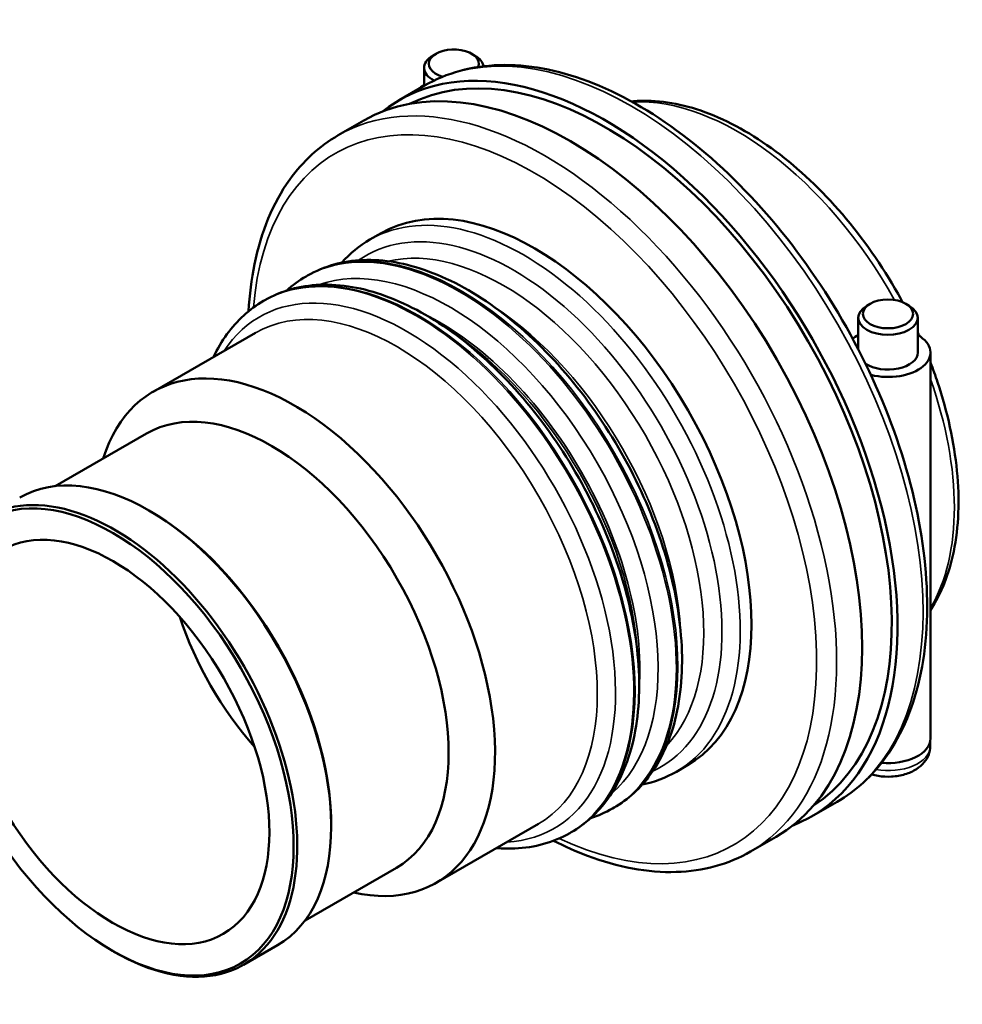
# Model space of a CAD drawing. Header units: millimetres. Extents: x -156 to 1153, y -170 to 912.
# Tile 8 of 8: x 834 to 1153, y 573 to 906. Entities that reach past the tile are written whole.
import ezdxf

# ---------------------------------------------------------------- set-up
doc = ezdxf.new("R2010")
doc.units = ezdxf.units.MM
doc.layers.add('Visible (ISO)', color=7, linetype='Continuous', lineweight=50)
doc.layers.add('Visible Narrow (ISO)', color=7, linetype='Continuous', lineweight=35)

msp = doc.modelspace()

# ---------------------------------------------------------------- linework, layer by layer
at = {"layer": 'Visible (ISO)'}
for p, q in [((974.664, 894.707), (973.528, 894.048)), ((986.703, 894.707), (987.838, 894.048)), ((970.603, 889.96), (970.603, 883.836)), ((962.155, 878.97), (970.781, 883.938)), ((941.507, 867.08), (950.134, 872.048)), ((952.26, 831.73), (956.078, 833.929)), ((930.622, 819.27), (931.142, 819.569)), ((916.197, 810.963), (916.622, 811.207)), ((1121.742, 810.011), (1120.606, 809.352)), ((1133.781, 810.011), (1134.917, 809.352)), ((1117.682, 794.596), (1117.682, 805.263)), ((1137.842, 793.49), (1137.842, 805.263)), ((878.842, 780.22), (913.496, 800.176)), ((1142.162, 662.683), (1142.162, 793.49)), ((845.552, 748.212), (876.527, 766.049)), ((878.107, 739.563), (877.491, 739.921)), ((1142.062, 661.707), (1142.062, 660.066)), ((1056.059, 651.481), (1059.877, 653.679)), ((1101.884, 636.327), (1110.51, 641.295)), ((1034.421, 639.02), (1034.94, 639.319)), ((974.656, 613.836), (1009.311, 633.792)), ((939.123, 633.607), (939.123, 632.894)), ((1019.996, 630.714), (1020.42, 630.958)), ((1081.236, 624.437), (1089.863, 629.405)), ((930.263, 601.109), (961.238, 618.946)), ((864.905, 590.868), (865.521, 590.51)), ((909.426, 586.081), (920.917, 592.698))]:
    msp.add_line(p, q, dxfattribs=at)
for centre, major_axis, ratio, start_param, end_param in [((1032.019, 757.649), (-69.865, 121.322), 0.5780931, 3.05579, 6.368988), ((1032.019, 757.649), (-68.467, 118.895), 0.5780931, 3.1720314, 6.2527466), ((980.683, 889.96), (-10.08, 0), 0.5758617, 5.5016397, 7.1258346), ((980.683, 891.268), (8.48, 0), 0.5758617, 6.0687178, 10.5273266), ((980.683, 889.96), (10.08, 0), 0.5758617, 0.087721, 0.7815456), ((1019.998, 750.726), (-69.865, 121.322), 0.5780931, 3.1415927, 6.2831853), ((980.683, 878.187), (14.4, 0), 0.5758617, 2.3461938, 2.5726824), ((1007.978, 743.804), (-51.899, 90.125), 0.5780931, 3.1415927, 6.2831853), ((1127.762, 805.263), (-10.08, 0), 0.5758617, 5.5016397, 10.2063236), ((1127.762, 793.49), (-14.4, 0), 0.5758617, 5.4877865, 5.6903114), ((1127.762, 793.49), (14.4, 0), 0.5758617, 4.2974129, 7.0785841), ((926.749, 697.028), (-47.907, 83.192), 0.5780931, 2.6553921, 6.7693859), ((1127.762, 793.49), (10.08, 0), 0.5758617, 3.8567036, 6.2831853), ((918.882, 692.498), (-42.355, 73.551), 0.5780931, 3.1415927, 6.2831853), ((877.251, 668.524), (-43.665, 75.826), 0.5780931, 3.1415927, 6.2831853), ((865.761, 661.907), (43.665, -75.826), 0.5780931, 5.4958534, 10.2121098), ((877.87, 668.88), (-43.229, 75.068), 0.5780931, 3.9289245, 5.4958534), ((935.853, 702.27), (-37.427, 64.994), 0.5780931, 1.2255473, 1.9160454), ((1127.762, 662.683), (14.4, 0), 0.5758617, 4.5596024, 6.2831853)]:
    msp.add_ellipse(centre, major_axis=major_axis, ratio=ratio, start_param=start_param, end_param=end_param, dxfattribs=at)
for centre, major_axis, ratio in [((1127.762, 806.571), (8.48, 0), 0.5758617), ((865.142, 661.551), (43.229, -75.068), 0.5780931), ((865.142, 661.551), (37.427, -64.994), 0.5780931)]:
    msp.add_ellipse(centre, major_axis=major_axis, ratio=ratio, dxfattribs=at)
for points, knots in [([(970.781, 883.938), (978.271, 888.251), (986.879, 890.582), (1005.598, 891.169), (1015.757, 889.275), (1036.753, 881.379), (1047.609, 875.221), (1068.71, 859.299), (1078.949, 849.521), (1097.757, 827.396), (1106.328, 815.059), (1120.977, 789.052), (1127.056, 775.39), (1136.122, 748.06), (1139.104, 734.398), (1141.621, 708.388), (1141.147, 696.046), (1136.651, 673.983), (1132.642, 664.238), (1122.448, 650.071), (1116.895, 644.971), (1110.51, 641.295)], [5.4997209, 5.4997209, 5.4997209, 5.4997209, 5.7996107, 5.7996107, 6.1120805, 6.1120805, 6.4365268, 6.4365268, 6.762211, 6.762211, 7.0869313, 7.0869313, 7.4112605, 7.4112605, 7.7360641, 7.7360641, 8.0618166, 8.0618166, 8.3856837, 8.3856837, 8.6413135, 8.6413135, 8.6413135, 8.6413135]), ([(1040.819, 878.559), (1041.71, 878.649), (1042.609, 878.712), (1050.629, 879.037), (1058.156, 877.702), (1073.766, 872.007), (1081.868, 867.488), (1097.621, 855.755), (1105.266, 848.522), (1119.303, 832.137), (1125.697, 822.994), (1131.696, 812.408), (1132.215, 811.471), (1132.727, 810.53)], [5.7540187, 5.7540187, 5.7540187, 5.7540187, 5.7933952, 5.7933952, 6.1026601, 6.1026601, 6.4283099, 6.4283099, 6.7560175, 6.7560175, 7.0824431, 7.0824431, 7.1139769, 7.1139769, 7.1139769, 7.1139769]), ([(911.144, 807.482), (911.435, 813.015), (912.095, 818.337), (915.367, 834.392), (919.376, 844.137), (929.569, 858.304), (935.123, 863.404), (941.507, 867.08)], [4.77135972, 4.77135972, 4.77135972, 4.77135972, 4.92022397, 4.92022397, 5.24409103, 5.24409103, 5.49972085, 5.49972085, 5.49972085, 5.49972085]), ([(931.142, 819.569), (936.711, 822.776), (943.092, 824.535), (956.961, 825.097), (964.488, 823.763), (980.098, 818.068), (988.201, 813.548), (1003.954, 801.815), (1011.599, 794.582), (1025.636, 778.197), (1032.029, 769.054), (1042.961, 749.765), (1047.5, 739.623), (1054.282, 719.306), (1056.519, 709.133), (1058.416, 689.718), (1058.069, 680.479), (1054.681, 663.925), (1051.655, 656.584), (1043.938, 645.925), (1039.751, 642.09), (1034.94, 639.319)], [5.4997209, 5.4997209, 5.4997209, 5.4997209, 5.7933952, 5.7933952, 6.1026601, 6.1026601, 6.4283099, 6.4283099, 6.7560175, 6.7560175, 7.0824431, 7.0824431, 7.4083206, 7.4083206, 7.734827, 7.734827, 8.0625932, 8.0625932, 8.3876273, 8.3876273, 8.6413135, 8.6413135, 8.6413135, 8.6413135]), ([(916.622, 811.207), (922.191, 814.414), (928.572, 816.174), (942.442, 816.736), (949.968, 815.401), (965.579, 809.706), (973.681, 805.187), (989.434, 793.454), (997.079, 786.221), (1011.116, 769.836), (1017.509, 760.693), (1028.441, 741.403), (1032.98, 731.262), (1039.762, 710.944), (1041.999, 700.772), (1043.896, 681.356), (1043.549, 672.117), (1040.161, 655.564), (1037.135, 648.222), (1029.418, 637.564), (1025.231, 633.728), (1020.42, 630.958)], [5.4997209, 5.4997209, 5.4997209, 5.4997209, 5.7933952, 5.7933952, 6.1026601, 6.1026601, 6.4283099, 6.4283099, 6.7560175, 6.7560175, 7.0824431, 7.0824431, 7.4083206, 7.4083206, 7.734827, 7.734827, 8.0625932, 8.0625932, 8.3876273, 8.3876273, 8.6413135, 8.6413135, 8.6413135, 8.6413135]), ([(899.301, 792.001), (900.601, 794.754), (902.109, 797.325), (907.2, 804.357), (911.387, 808.193), (916.197, 810.963)], [5.11793132, 5.11793132, 5.11793132, 5.11793132, 5.24603467, 5.24603467, 5.49972085, 5.49972085, 5.49972085, 5.49972085]), ([(1142.162, 790.09), (1143.013, 787.868), (1143.812, 785.641), (1147.949, 773.245), (1150.186, 763.073), (1152.084, 743.657), (1151.736, 734.418), (1148.505, 718.63), (1145.875, 711.895), (1142.162, 706.239)], [7.3368007, 7.3368007, 7.3368007, 7.3368007, 7.4083206, 7.4083206, 7.734827, 7.734827, 8.0625932, 8.0625932, 8.3574616, 8.3574616, 8.3574616, 8.3574616]), ([(1142.062, 660.066), (1142.062, 659.093), (1141.877, 658.125), (1141.189, 656.279), (1140.666, 655.419), (1139.293, 653.75), (1138.397, 652.998), (1136.225, 651.602), (1134.905, 651.029), (1132.062, 650.178), (1130.53, 649.92), (1127.456, 649.743), (1125.914, 649.82), (1123.663, 650.185), (1122.921, 650.349), (1122.196, 650.557)], [0.7853982, 0.7853982, 0.7853982, 0.7853982, 0.9968318, 0.9968318, 1.2275553, 1.2275553, 1.5160021, 1.5160021, 1.876718, 1.876718, 2.2566475, 2.2566475, 2.6308773, 2.6308773, 2.8188588, 2.8188588, 2.8188588, 2.8188588]), ([(1019.996, 630.714), (1014.427, 627.507), (1008.045, 625.747), (999.263, 625.391), (997.202, 625.441), (995.115, 625.617)], [2.3581282, 2.3581282, 2.3581282, 2.3581282, 2.65180254, 2.65180254, 2.73991773, 2.73991773, 2.73991773, 2.73991773]), ([(1081.236, 624.437), (1073.746, 620.124), (1065.139, 617.793), (1046.419, 617.207), (1036.26, 619.1), (1022.136, 624.412), (1018.292, 626.122), (1014.449, 628.09)], [2.3581282, 2.3581282, 2.3581282, 2.3581282, 2.65801804, 2.65801804, 2.97048785, 2.97048785, 3.08648933, 3.08648933, 3.08648933, 3.08648933])]:
    msp.add_open_spline(points, degree=3, knots=knots, dxfattribs=at)
for points in [[(942.688, 823.936), (945.486, 827.055), (948.705, 829.683), (952.26, 831.73)], [(924.053, 814.49), (926.08, 816.319), (928.279, 817.92), (930.622, 819.27)], [(1137.842, 800.328), (1138.035, 799.909), (1138.226, 799.489), (1138.416, 799.069)], [(1056.059, 651.481), (1052.503, 649.433), (1048.615, 647.968), (1044.513, 647.114)], [(1034.421, 639.02), (1032.077, 637.671), (1029.589, 636.573), (1026.99, 635.738)]]:
    msp.add_open_spline(points, degree=3, dxfattribs=at)
at = {"layer": 'Visible Narrow (ISO)'}
for centre, major_axis, ratio, start_param, end_param in [((1040.646, 762.617), (-69.865, 121.322), 0.5780931, 3.1415927, 6.2831853), ((1011.372, 745.759), (69.865, -121.322), 0.5780931, 0, 3.1415927), ((1007.978, 743.804), (-67.469, 117.162), 0.5780931, 2.445905, 6.978873), ((1076.708, 783.384), (-51.899, 90.125), 0.5780931, 4.6891136, 6.0020867), ((1004.159, 741.605), (51.899, -90.125), 0.5780931, 0, 3.1415927), ((982.522, 729.145), (51.899, -90.125), 0.5780931, 0, 3.1415927), ((983.041, 729.444), (-51.899, 90.125), 0.5780931, 3.1415927, 6.2831853), ((1000.813, 739.678), (49.903, -86.658), 0.5780931, 6.2313734, 9.4765898), ((997.466, 737.751), (-47.907, 83.192), 0.5780931, 3.310738, 6.11404), ((968.097, 720.838), (51.899, -90.125), 0.5780931, 0, 3.1415927), ((979.175, 727.218), (49.903, -86.658), 0.5780931, 0.1050193, 3.0365734), ((968.521, 721.083), (-51.899, 90.125), 0.5780931, 3.1415927, 6.2831853), ((964.75, 718.911), (49.903, -86.658), 0.5780931, 5.9993912, 9.7085721), ((961.404, 716.984), (-47.907, 83.192), 0.5780931, 3.1415927, 6.2831853), ((989.734, 733.299), (-47.907, 83.192), 0.5780931, 3.9933903, 5.4313877), ((975.828, 725.291), (47.907, -83.192), 0.5780931, 0.7013648, 2.4402278), ((975.214, 724.937), (-47.907, 83.192), 0.5780931, 3.9933903, 5.4313877), ((1076.708, 783.384), (51.899, -90.125), 0.5780931, 0.3139793, 1.2606844), ((1127.762, 660.066), (14.3, 0), 0.5758617, 4.4218122, 6.2831853)]:
    msp.add_ellipse(centre, major_axis=major_axis, ratio=ratio, start_param=start_param, end_param=end_param, dxfattribs=at)

doc.saveas('drawing.dxf')
